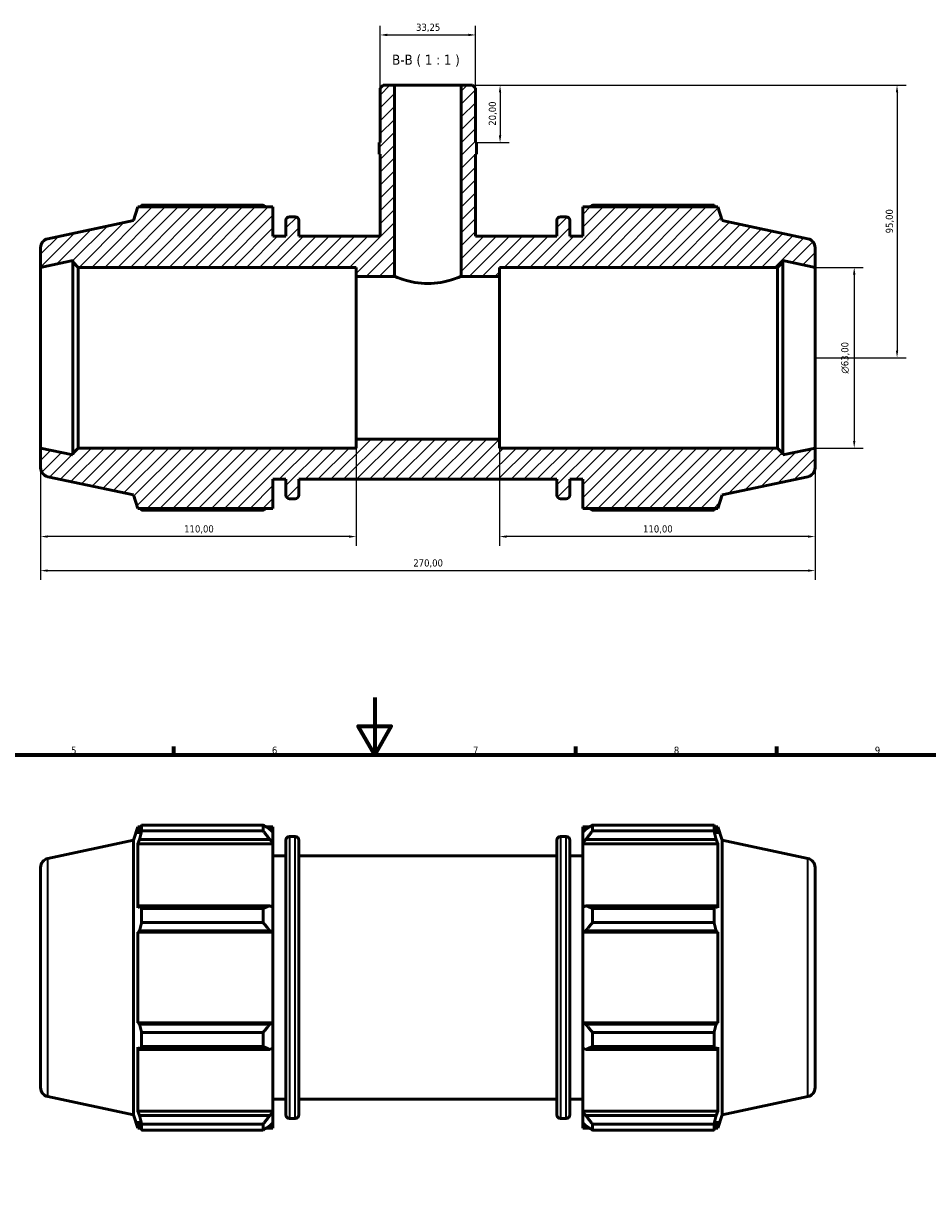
# Model space of a CAD drawing. Header units: millimetres. Extents: x 0 to 931, y 0 to 829.
# Tile 4 of 6: x 298 to 613, y 419 to 829. Entities that reach past the tile are written whole.
import ezdxf

# ---------------------------------------------------------------- set-up
doc = ezdxf.new("R2010")
doc.units = ezdxf.units.MM
for name, color, linetype, lineweight in [('Border (ISO)', 7, 'Continuous', 70), ('Dimension (ISO)', 7, 'Continuous', 25), ('Hatch (ISO)', 7, 'Continuous', 18), ('Symbol (ISO)', 7, 'Continuous', 25), ('Visible (ISO)', 7, 'Continuous', 50), ('Visible Narrow (ISO)', 7, 'Continuous', 35)]:
    doc.layers.add(name, color=color, linetype=linetype, lineweight=lineweight)
doc.styles.add('Label Text (ISO)', font='tahoma.ttf')
doc.styles.add('Note Text (ISO)', font='tahoma.ttf')
doc.dimstyles.new('Default (ISO)', dxfattribs={"dimtxt": 2.5, "dimasz": 2.5, "dimexe": 3.175, "dimexo": 0, "dimgap": 0.762, "dimtad": 1, "dimrnd": 1e-08, "dimzin": 0, "dimtxsty": 'Note Text (ISO)', "dimcen": 0.09, "dimdle": 10, "dimclrd": 256, "dimclre": 256, "dimclrt": 232, "dimazin": 0, "dimtfac": 1.40208, "dimtmove": 0, "dimatfit": 3, "dimfxl": 1, "dimtolj": 1, "dimtzin": 0, "dimlwd": -1, "dimlwe": -1, "dimarcsym": 0})

# ---------------------------------------------------------------- blocks, each defined once
blk = doc.blocks.new('Borders Default Border')
at = {"layer": 'Border (ISO)'}
for p, q in [((350.42, 574), (350.42, 576.9)), ((490.58, 574), (490.58, 576.9)), ((560.67, 574), (560.67, 576.9))]:
    blk.add_line(p, q, dxfattribs=at)
at = {"layer": 'Border (ISO)', "flags": 128}
for points in [[(420.5, 594), (420.5, 574), (414.73, 584), (426.27, 584), (420.5, 574)], [(20, 20), (20, 574), (821, 574), (821, 20), (20, 20)]]:
    blk.add_lwpolyline(points, dxfattribs=at)
at = {"layer": 'Border (ISO)', "color": 232, "true_color": 0xca0064, "char_height": 2.5, "attachment_point": 7, "style": 'Note Text (ISO)'}
for s, insert in [('5', (314.64, 574.35)), ('6', (384.66, 574.35)), ('7', (454.77, 574.4)), ('8', (524.81, 574.34)), ('9', (594.88, 574.35))]:
    blk.add_mtext(s, dxfattribs=dict(at, insert=insert))
blk = doc.blocks.new('*D7')
at = {"layer": 'Defpoints', "color": 0, "transparency": 16777216}
for p in [(574.03, 743.99), (574.03, 680.99), (587.69, 680.99)]:
    blk.add_point(p, dxfattribs=at)
at = {"layer": 'Dimension (ISO)', "transparency": 16777216}
for p, q in [((574.03, 743.99), (590.87, 743.99)), ((587.69, 741.49), (587.69, 683.49)), ((574.03, 680.99), (590.87, 680.99))]:
    blk.add_line(p, q, dxfattribs=at)
for points in [[(587.28, 741.49), (588.11, 741.49), (587.69, 743.99)], [(587.28, 683.49), (588.11, 683.49), (587.69, 680.99)]]:
    blk.add_solid(points, dxfattribs=at)
at = {"layer": 'Dimension (ISO)', "color": 232, "true_color": 0xca0064, "transparency": 16777216, "insert": (583.17, 706.93), "char_height": 2.5, "attachment_point": 1, "rotation": 90, "style": 'Note Text (ISO)'}
blk.add_mtext('\\A1;\\fAIGDT|b0|i0;\\H2.5000;\\ln\\fTahoma|b0|i0;\\H2.5000;63,00', dxfattribs=at)
blk = doc.blocks.new('*D8')
at = {"layer": 'Defpoints', "color": 0, "transparency": 16777216}
for p in [(464.03, 684.14), (574.03, 680.99), (464.03, 650.14)]:
    blk.add_point(p, dxfattribs=at)
at = {"layer": 'Dimension (ISO)', "transparency": 16777216}
for p, q in [((464.03, 684.14), (464.03, 646.96)), ((574.03, 680.99), (574.03, 646.96)), ((571.53, 650.14), (466.53, 650.14))]:
    blk.add_line(p, q, dxfattribs=at)
for points in [[(466.53, 650.55), (466.53, 649.72), (464.03, 650.14)], [(571.53, 650.55), (571.53, 649.72), (574.03, 650.14)]]:
    blk.add_solid(points, dxfattribs=at)
at = {"layer": 'Dimension (ISO)', "color": 232, "true_color": 0xca0064, "transparency": 16777216, "insert": (514.08, 654.07), "char_height": 2.5, "attachment_point": 1, "style": 'Note Text (ISO)'}
blk.add_mtext('\\A1;110,00', dxfattribs=at)
blk = doc.blocks.new('*D9')
at = {"layer": 'Defpoints', "color": 0, "transparency": 16777216}
for p in [(414.03, 684.14), (304.03, 680.99), (304.03, 650.14)]:
    blk.add_point(p, dxfattribs=at)
at = {"layer": 'Dimension (ISO)', "transparency": 16777216}
for p, q in [((414.03, 684.14), (414.03, 646.96)), ((304.03, 680.99), (304.03, 646.96)), ((411.53, 650.14), (306.53, 650.14))]:
    blk.add_line(p, q, dxfattribs=at)
for points in [[(306.53, 650.55), (306.53, 649.72), (304.03, 650.14)], [(411.53, 650.55), (411.53, 649.72), (414.03, 650.14)]]:
    blk.add_solid(points, dxfattribs=at)
at = {"layer": 'Dimension (ISO)', "color": 232, "true_color": 0xca0064, "transparency": 16777216, "insert": (354.08, 654.07), "char_height": 2.5, "attachment_point": 1, "style": 'Note Text (ISO)'}
blk.add_mtext('\\A1;110,00', dxfattribs=at)
blk = doc.blocks.new('*D10')
at = {"layer": 'Defpoints', "color": 0, "transparency": 16777216}
for p in [(304.03, 680.99), (574.03, 680.99), (574.03, 638.26)]:
    blk.add_point(p, dxfattribs=at)
at = {"layer": 'Dimension (ISO)', "transparency": 16777216}
for p, q in [((304.03, 680.99), (304.03, 635.09)), ((574.03, 680.99), (574.03, 635.09)), ((306.53, 638.26), (571.53, 638.26))]:
    blk.add_line(p, q, dxfattribs=at)
for points in [[(306.53, 638.68), (306.53, 637.85), (304.03, 638.26)], [(571.53, 638.68), (571.53, 637.85), (574.03, 638.26)]]:
    blk.add_solid(points, dxfattribs=at)
at = {"layer": 'Dimension (ISO)', "color": 232, "true_color": 0xca0064, "transparency": 16777216, "insert": (433.98, 642.2), "char_height": 2.5, "attachment_point": 1, "style": 'Note Text (ISO)'}
blk.add_mtext('\\A1;270,00', dxfattribs=at)
blk = doc.blocks.new('*D11')
at = {"layer": 'Defpoints', "color": 0, "transparency": 16777216}
for p in [(450.67, 807.49), (455.99, 787.49), (464.21, 787.49)]:
    blk.add_point(p, dxfattribs=at)
at = {"layer": 'Dimension (ISO)', "transparency": 16777216}
for p, q in [((450.67, 807.49), (467.39, 807.49)), ((464.21, 804.99), (464.21, 789.99)), ((455.99, 787.49), (467.39, 787.49))]:
    blk.add_line(p, q, dxfattribs=at)
for points in [[(463.8, 804.99), (464.63, 804.99), (464.21, 807.49)], [(463.8, 789.99), (464.63, 789.99), (464.21, 787.49)]]:
    blk.add_solid(points, dxfattribs=at)
at = {"layer": 'Dimension (ISO)', "color": 232, "true_color": 0xca0064, "transparency": 16777216, "insert": (460.28, 793.37), "char_height": 2.5, "attachment_point": 1, "rotation": 90, "style": 'Note Text (ISO)'}
blk.add_mtext('\\A1;20,00', dxfattribs=at)
blk = doc.blocks.new('*D12')
at = {"layer": 'Defpoints', "color": 0, "transparency": 16777216}
for p in [(450.67, 807.49), (574.03, 712.49), (602.63, 712.49)]:
    blk.add_point(p, dxfattribs=at)
at = {"layer": 'Dimension (ISO)', "transparency": 16777216}
for p, q in [((450.67, 807.49), (605.81, 807.49)), ((602.63, 804.99), (602.63, 714.99)), ((574.03, 712.49), (605.81, 712.49))]:
    blk.add_line(p, q, dxfattribs=at)
for points in [[(602.21, 804.99), (603.05, 804.99), (602.63, 807.49)], [(602.21, 714.99), (603.05, 714.99), (602.63, 712.49)]]:
    blk.add_solid(points, dxfattribs=at)
at = {"layer": 'Dimension (ISO)', "color": 232, "true_color": 0xca0064, "transparency": 16777216, "insert": (598.7, 755.84), "char_height": 2.5, "attachment_point": 1, "rotation": 90, "style": 'Note Text (ISO)'}
blk.add_mtext('\\A1;95,00', dxfattribs=at)
blk = doc.blocks.new('*D13')
at = {"layer": 'Defpoints', "color": 0, "transparency": 16777216}
for p in [(455.66, 825.01), (422.41, 806.49), (455.66, 806.49)]:
    blk.add_point(p, dxfattribs=at)
at = {"layer": 'Dimension (ISO)', "transparency": 16777216}
for p, q in [((422.41, 806.49), (422.41, 828.18)), ((424.91, 825.01), (453.16, 825.01)), ((455.66, 806.49), (455.66, 828.18))]:
    blk.add_line(p, q, dxfattribs=at)
for points in [[(424.91, 825.43), (424.91, 824.59), (422.41, 825.01)], [(453.16, 825.43), (453.16, 824.59), (455.66, 825.01)]]:
    blk.add_solid(points, dxfattribs=at)
at = {"layer": 'Dimension (ISO)', "color": 232, "true_color": 0xca0064, "transparency": 16777216, "insert": (434.93, 828.94), "char_height": 2.5, "attachment_point": 1, "style": 'Note Text (ISO)'}
blk.add_mtext('\\A1;33,25', dxfattribs=at)

msp = doc.modelspace()

# ---------------------------------------------------------------- hatches: boundary and pattern name
at = {"layer": 'Hatch (ISO)'}
h = msp.add_hatch(dxfattribs=at)
h.set_pattern_fill('ANSI31', color=256, scale=25.4, style=0)
h.set_pattern_definition([(45, (0, 0), (-2.245064, 2.245064), [])])
edge = h.paths.add_edge_path()
edge.add_ellipse((307.181, 750.887), major_axis=(-0.655, 3.081), ratio=1, start_angle=0, end_angle=78)
edge.add_line((304.031, 750.887), (304.031, 743.988))
edge.add_line((304.031, 743.988), (315.281, 746.379))
edge.add_line((315.281, 746.379), (315.281, 745.878))
edge.add_line((315.281, 745.878), (317.171, 743.988))
edge.add_line((317.171, 743.988), (414.031, 743.988))
edge.add_line((414.031, 743.988), (414.031, 740.838))
edge.add_line((414.031, 740.838), (427.394, 740.838))
edge.add_line((427.394, 740.838), (427.394, 807.488))
edge.add_line((427.394, 807.488), (423.404, 807.488))
edge.add_line((423.404, 807.488), (422.407, 806.49))
edge.add_line((422.407, 806.49), (422.407, 787.488))
edge.add_line((422.407, 787.488), (422.074, 787.488))
edge.add_line((422.074, 787.488), (422.074, 783.488))
edge.add_line((422.074, 783.488), (422.407, 783.488))
edge.add_line((422.407, 783.488), (422.407, 754.863))
edge.add_line((422.407, 754.863), (394.031, 754.863))
edge.add_line((394.031, 754.863), (394.031, 760.383))
edge.add_ellipse((392.771, 760.383), major_axis=(1.26, 0), ratio=1, start_angle=0, end_angle=90)
edge.add_line((392.771, 761.643), (390.791, 761.643))
edge.add_ellipse((390.791, 760.383), major_axis=(0, 1.26), ratio=1, start_angle=0, end_angle=90)
edge.add_line((389.531, 760.383), (389.531, 754.863))
edge.add_line((389.531, 754.863), (385.031, 754.863))
edge.add_line((385.031, 754.863), (385.031, 765.033))
edge.add_line((385.031, 765.033), (337.961, 765.033))
edge.add_line((337.961, 765.033), (336.431, 760.325))
edge.add_line((336.431, 760.325), (306.526, 753.968))
edge = h.paths.add_edge_path()
edge.add_ellipse((570.881, 674.089), major_axis=(0.655, -3.081), ratio=1, start_angle=0, end_angle=78)
edge.add_line((574.031, 674.089), (574.031, 680.988))
edge.add_line((574.031, 680.988), (562.781, 678.596))
edge.add_line((562.781, 678.596), (562.781, 679.098))
edge.add_line((562.781, 679.098), (560.891, 680.988))
edge.add_line((560.891, 680.988), (464.031, 680.988))
edge.add_line((464.031, 680.988), (464.031, 684.138))
edge.add_line((464.031, 684.138), (414.031, 684.138))
edge.add_line((414.031, 684.138), (414.031, 680.988))
edge.add_line((414.031, 680.988), (317.171, 680.988))
edge.add_line((317.171, 680.988), (315.281, 679.098))
edge.add_line((315.281, 679.098), (315.281, 678.596))
edge.add_line((315.281, 678.596), (304.031, 680.988))
edge.add_line((304.031, 680.988), (304.031, 674.089))
edge.add_ellipse((307.181, 674.089), major_axis=(-3.15, 0), ratio=1, start_angle=0, end_angle=78)
edge.add_line((306.526, 671.007), (336.431, 664.651))
edge.add_line((336.431, 664.651), (337.961, 659.943))
edge.add_line((337.961, 659.943), (385.031, 659.943))
edge.add_line((385.031, 659.943), (385.031, 670.113))
edge.add_line((385.031, 670.113), (389.531, 670.113))
edge.add_line((389.531, 670.113), (389.531, 664.593))
edge.add_ellipse((390.791, 664.593), major_axis=(-1.26, 0), ratio=1, start_angle=0, end_angle=90)
edge.add_line((390.791, 663.333), (392.771, 663.333))
edge.add_ellipse((392.771, 664.593), major_axis=(0, -1.26), ratio=1, start_angle=0, end_angle=90)
edge.add_line((394.031, 664.593), (394.031, 670.113))
edge.add_line((394.031, 670.113), (484.031, 670.113))
edge.add_line((484.031, 670.113), (484.031, 664.593))
edge.add_ellipse((485.291, 664.593), major_axis=(-1.26, 0), ratio=1, start_angle=0, end_angle=90)
edge.add_line((485.291, 663.333), (487.271, 663.333))
edge.add_ellipse((487.271, 664.593), major_axis=(0, -1.26), ratio=1, start_angle=0, end_angle=90)
edge.add_line((488.531, 664.593), (488.531, 670.113))
edge.add_line((488.531, 670.113), (493.031, 670.113))
edge.add_line((493.031, 670.113), (493.031, 659.943))
edge.add_line((493.031, 659.943), (540.101, 659.943))
edge.add_line((540.101, 659.943), (541.631, 664.651))
edge.add_line((541.631, 664.651), (571.536, 671.007))
edge = h.paths.add_edge_path()
edge.add_ellipse((570.881, 750.887), major_axis=(3.15, 0), ratio=1, start_angle=0, end_angle=78)
edge.add_line((571.536, 753.968), (541.631, 760.325))
edge.add_line((541.631, 760.325), (540.101, 765.033))
edge.add_line((540.101, 765.033), (493.031, 765.033))
edge.add_line((493.031, 765.033), (493.031, 754.863))
edge.add_line((493.031, 754.863), (488.531, 754.863))
edge.add_line((488.531, 754.863), (488.531, 760.383))
edge.add_ellipse((487.271, 760.383), major_axis=(1.26, 0), ratio=1, start_angle=0, end_angle=90)
edge.add_line((487.271, 761.643), (485.291, 761.643))
edge.add_ellipse((485.291, 760.383), major_axis=(0, 1.26), ratio=1, start_angle=0, end_angle=90)
edge.add_line((484.031, 760.383), (484.031, 754.863))
edge.add_line((484.031, 754.863), (455.656, 754.863))
edge.add_line((455.656, 754.863), (455.656, 783.488))
edge.add_line((455.656, 783.488), (455.988, 783.488))
edge.add_line((455.988, 783.488), (455.988, 787.488))
edge.add_line((455.988, 787.488), (455.656, 787.488))
edge.add_line((455.656, 787.488), (455.656, 806.49))
edge.add_line((455.656, 806.49), (454.658, 807.488))
edge.add_line((454.658, 807.488), (450.668, 807.488))
edge.add_line((450.668, 807.488), (450.668, 740.838))
edge.add_line((450.668, 740.838), (464.031, 740.838))
edge.add_line((464.031, 740.838), (464.031, 743.988))
edge.add_line((464.031, 743.988), (560.891, 743.988))
edge.add_line((560.891, 743.988), (562.781, 745.878))
edge.add_line((562.781, 745.878), (562.781, 746.379))
edge.add_line((562.781, 746.379), (574.031, 743.988))
edge.add_line((574.031, 743.988), (574.031, 750.887))

# ---------------------------------------------------------------- linework, layer by layer
at = {"layer": 'Visible (ISO)'}
for p, q in [((423.404, 807.488), (422.407, 806.49)), ((422.407, 806.49), (422.407, 787.488)), ((427.394, 807.488), (423.404, 807.488)), ((427.394, 740.838), (427.394, 807.488)), ((450.668, 807.488), (427.394, 807.488)), ((454.658, 807.488), (450.668, 807.488)), ((450.668, 807.488), (450.668, 740.838)), ((455.656, 806.49), (454.658, 807.488)), ((455.656, 787.488), (455.656, 806.49)), ((422.407, 787.488), (422.074, 787.488)), ((422.074, 787.488), (422.074, 783.488)), ((455.988, 787.488), (455.656, 787.488)), ((455.988, 783.488), (455.988, 787.488)), ((422.074, 783.488), (422.407, 783.488)), ((422.407, 783.488), (422.407, 754.863)), ((455.656, 754.863), (455.656, 783.488)), ((455.656, 783.488), (455.988, 783.488)), ((337.961, 765.033), (336.431, 760.325)), ((385.031, 765.033), (337.961, 765.033)), ((381.641, 765.65), (339.246, 765.65)), ((385.031, 754.863), (385.031, 765.033)), ((540.101, 765.033), (493.031, 765.033)), ((493.031, 765.033), (493.031, 754.863)), ((538.816, 765.65), (496.421, 765.65)), ((541.631, 760.325), (540.101, 765.033)), ((336.431, 760.325), (306.526, 753.968)), ((389.531, 760.383), (389.531, 754.863)), ((392.771, 761.643), (390.791, 761.643)), ((394.031, 754.863), (394.031, 760.383)), ((484.031, 760.383), (484.031, 754.863)), ((487.271, 761.643), (485.291, 761.643)), ((488.531, 754.863), (488.531, 760.383)), ((571.536, 753.968), (541.631, 760.325)), ((304.031, 750.887), (304.031, 743.988)), ((389.531, 754.863), (385.031, 754.863)), ((422.407, 754.863), (394.031, 754.863)), ((484.031, 754.863), (455.656, 754.863)), ((493.031, 754.863), (488.531, 754.863)), ((574.031, 743.988), (574.031, 750.887)), ((304.031, 743.988), (315.281, 746.379)), ((304.031, 680.988), (304.031, 743.988)), ((315.281, 746.379), (315.281, 745.878)), ((315.281, 745.878), (317.171, 743.988)), ((315.281, 745.878), (315.281, 679.098)), ((317.171, 743.988), (414.031, 743.988)), ((317.171, 680.988), (317.171, 743.988)), ((414.031, 743.988), (414.031, 740.838)), ((464.031, 740.838), (464.031, 743.988)), ((464.031, 743.988), (560.891, 743.988)), ((560.891, 743.988), (562.781, 745.878)), ((560.891, 743.988), (560.891, 680.988)), ((562.781, 745.878), (562.781, 746.379)), ((562.781, 746.379), (574.031, 743.988)), ((562.781, 679.098), (562.781, 745.878)), ((574.031, 680.988), (574.031, 743.988)), ((414.031, 740.838), (427.394, 740.838)), ((414.031, 684.138), (414.031, 740.838)), ((450.668, 740.838), (464.031, 740.838)), ((464.031, 684.138), (464.031, 740.838)), ((464.031, 684.138), (414.031, 684.138)), ((414.031, 684.138), (414.031, 680.988)), ((464.031, 680.988), (464.031, 684.138)), ((315.281, 678.596), (304.031, 680.988)), ((304.031, 680.988), (304.031, 674.089)), ((317.171, 680.988), (315.281, 679.098)), ((315.281, 679.098), (315.281, 678.596)), ((414.031, 680.988), (317.171, 680.988)), ((560.891, 680.988), (464.031, 680.988)), ((562.781, 679.098), (560.891, 680.988)), ((574.031, 680.988), (562.781, 678.596)), ((562.781, 678.596), (562.781, 679.098)), ((574.031, 674.089), (574.031, 680.988)), ((306.526, 671.007), (336.431, 664.651)), ((385.031, 659.943), (385.031, 670.113)), ((385.031, 670.113), (389.531, 670.113)), ((389.531, 670.113), (389.531, 664.593)), ((394.031, 664.593), (394.031, 670.113)), ((394.031, 670.113), (484.031, 670.113)), ((484.031, 670.113), (484.031, 664.593)), ((488.531, 664.593), (488.531, 670.113)), ((488.531, 670.113), (493.031, 670.113)), ((493.031, 670.113), (493.031, 659.943)), ((541.631, 664.651), (571.536, 671.007)), ((336.431, 664.651), (337.961, 659.943)), ((390.791, 663.333), (392.771, 663.333)), ((485.291, 663.333), (487.271, 663.333)), ((540.101, 659.943), (541.631, 664.651)), ((337.961, 659.943), (385.031, 659.943)), ((339.246, 659.325), (381.641, 659.325)), ((493.031, 659.943), (540.101, 659.943)), ((496.421, 659.325), (538.816, 659.325)), ((336.431, 544.257), (337.961, 548.965)), ((337.961, 548.965), (337.961, 546.533)), ((337.961, 548.965), (338.926, 548.965)), ((338.512, 548.15), (337.961, 546.533)), ((339.246, 547.539), (339.246, 549.582)), ((339.246, 549.582), (381.641, 549.582)), ((381.641, 547.539), (339.246, 547.539)), ((381.641, 547.539), (381.641, 549.582)), ((382.626, 548.965), (385.031, 548.965)), ((385.031, 547.072), (383.901, 548.15)), ((385.031, 547.072), (385.031, 548.965)), ((385.031, 547.072), (385.031, 543.529)), ((493.031, 548.965), (493.031, 547.072)), ((493.031, 548.965), (495.437, 548.965)), ((494.161, 548.15), (493.031, 547.072)), ((493.031, 543.529), (493.031, 547.072)), ((496.421, 549.582), (496.421, 547.539)), ((496.421, 549.582), (538.816, 549.582)), ((538.816, 547.539), (496.421, 547.539)), ((538.816, 547.539), (538.816, 549.582)), ((539.136, 548.965), (540.101, 548.965)), ((540.101, 546.533), (539.551, 548.15)), ((540.101, 546.533), (540.101, 548.965)), ((541.631, 544.257), (540.101, 548.965)), ((306.526, 537.9), (336.431, 544.257)), ((336.431, 448.583), (336.431, 544.257)), ((337.961, 543.028), (338.512, 544.531)), ((385.031, 543.028), (337.961, 543.028)), ((337.961, 543.028), (337.961, 520.683)), ((338.512, 544.531), (383.901, 544.531)), ((383.901, 544.531), (385.031, 543.529)), ((385.031, 543.529), (385.031, 543.028)), ((385.031, 520.943), (385.031, 543.028)), ((389.531, 448.525), (389.531, 544.315)), ((390.791, 545.575), (392.771, 545.575)), ((394.031, 544.315), (394.031, 448.525)), ((484.031, 448.525), (484.031, 544.315)), ((485.291, 545.575), (487.271, 545.575)), ((488.531, 544.315), (488.531, 448.525)), ((493.031, 543.529), (494.161, 544.531)), ((493.031, 543.028), (493.031, 543.529)), ((493.031, 543.028), (493.031, 520.943)), ((493.031, 543.028), (540.101, 543.028)), ((494.161, 544.531), (539.551, 544.531)), ((539.551, 544.531), (540.101, 543.028)), ((540.101, 520.683), (540.101, 543.028)), ((541.631, 448.583), (541.631, 544.257)), ((571.536, 537.9), (541.631, 544.257)), ((385.031, 538.795), (389.531, 538.795)), ((394.031, 538.795), (484.031, 538.795)), ((488.531, 538.795), (493.031, 538.795)), ((304.031, 534.819), (304.031, 458.021)), ((574.031, 534.819), (574.031, 458.021)), ((338.512, 521.465), (337.961, 520.683)), ((383.901, 521.465), (338.512, 521.465)), ((385.031, 520.943), (383.901, 521.465)), ((494.161, 521.465), (493.031, 520.943)), ((539.551, 521.465), (494.161, 521.465)), ((540.101, 520.683), (539.551, 521.465)), ((339.246, 515.551), (339.246, 520.484)), ((339.246, 520.484), (381.641, 520.484)), ((381.641, 515.551), (381.641, 520.484)), ((385.031, 520.943), (385.031, 512.391)), ((493.031, 512.391), (493.031, 520.943)), ((496.421, 520.484), (496.421, 515.551)), ((496.421, 520.484), (538.816, 520.484)), ((538.816, 515.551), (538.816, 520.484)), ((381.641, 515.551), (339.246, 515.551)), ((538.816, 515.551), (496.421, 515.551)), ((337.961, 512.221), (338.512, 512.73)), ((385.031, 512.221), (337.961, 512.221)), ((337.961, 512.221), (337.961, 480.619)), ((338.512, 512.73), (383.901, 512.73)), ((383.901, 512.73), (385.031, 512.391)), ((385.031, 512.391), (385.031, 512.221)), ((385.031, 480.619), (385.031, 512.221)), ((493.031, 512.391), (494.161, 512.73)), ((493.031, 512.221), (493.031, 512.391)), ((493.031, 512.221), (493.031, 480.619)), ((493.031, 512.221), (540.101, 512.221)), ((494.161, 512.73), (539.551, 512.73)), ((539.551, 512.73), (540.101, 512.221)), ((540.101, 480.619), (540.101, 512.221)), ((338.512, 480.11), (337.961, 480.619)), ((385.031, 480.619), (337.961, 480.619)), ((383.901, 480.11), (338.512, 480.11)), ((385.031, 480.45), (383.901, 480.11)), ((385.031, 480.619), (385.031, 480.45)), ((385.031, 480.45), (385.031, 471.897)), ((493.031, 480.45), (493.031, 480.619)), ((493.031, 480.619), (540.101, 480.619)), ((493.031, 471.897), (493.031, 480.45)), ((494.161, 480.11), (493.031, 480.45)), ((539.551, 480.11), (494.161, 480.11)), ((540.101, 480.619), (539.551, 480.11)), ((339.246, 472.356), (339.246, 477.289)), ((339.246, 477.289), (381.641, 477.289)), ((381.641, 472.356), (381.641, 477.289)), ((496.421, 477.289), (496.421, 472.356)), ((496.421, 477.289), (538.816, 477.289)), ((538.816, 472.356), (538.816, 477.289)), ((337.961, 472.157), (338.512, 471.375)), ((337.961, 472.157), (337.961, 449.812)), ((381.641, 472.356), (339.246, 472.356)), ((383.901, 471.375), (385.031, 471.897)), ((385.031, 449.812), (385.031, 471.897)), ((493.031, 471.897), (494.161, 471.375)), ((493.031, 471.897), (493.031, 449.812)), ((538.816, 472.356), (496.421, 472.356)), ((539.551, 471.375), (540.101, 472.157)), ((540.101, 449.812), (540.101, 472.157)), ((338.512, 471.375), (383.901, 471.375)), ((494.161, 471.375), (539.551, 471.375)), ((306.526, 454.94), (336.431, 448.583)), ((385.031, 454.045), (389.531, 454.045)), ((394.031, 454.045), (484.031, 454.045)), ((488.531, 454.045), (493.031, 454.045)), ((571.536, 454.94), (541.631, 448.583)), ((336.431, 448.583), (337.961, 443.875)), ((338.512, 448.309), (337.961, 449.812)), ((385.031, 449.812), (337.961, 449.812)), ((383.901, 448.309), (338.512, 448.309)), ((385.031, 449.311), (383.901, 448.309)), ((385.031, 449.812), (385.031, 449.311)), ((385.031, 449.311), (385.031, 445.768)), ((390.791, 447.265), (392.771, 447.265)), ((485.291, 447.265), (487.271, 447.265)), ((493.031, 449.311), (493.031, 449.812)), ((493.031, 449.812), (540.101, 449.812)), ((493.031, 445.768), (493.031, 449.311)), ((494.161, 448.309), (493.031, 449.311)), ((539.551, 448.309), (494.161, 448.309)), ((540.101, 449.812), (539.551, 448.309)), ((541.631, 448.583), (540.101, 443.875)), ((337.961, 446.307), (338.512, 444.69)), ((337.961, 446.307), (337.961, 443.875)), ((337.961, 443.875), (338.926, 443.875)), ((339.246, 443.258), (339.246, 445.301)), ((339.246, 445.301), (381.641, 445.301)), ((381.641, 443.258), (339.246, 443.258)), ((381.641, 443.258), (381.641, 445.301)), ((382.626, 443.875), (385.031, 443.875)), ((383.901, 444.69), (385.031, 445.768)), ((385.031, 443.875), (385.031, 445.768)), ((493.031, 445.768), (494.161, 444.69)), ((493.031, 445.768), (493.031, 443.875)), ((493.031, 443.875), (495.437, 443.875)), ((496.421, 445.301), (496.421, 443.258)), ((496.421, 445.301), (538.816, 445.301)), ((538.816, 443.258), (496.421, 443.258)), ((538.816, 443.258), (538.816, 445.301)), ((539.136, 443.875), (540.101, 443.875)), ((539.551, 444.69), (540.101, 446.307)), ((540.101, 443.875), (540.101, 446.307))]:
    msp.add_line(p, q, dxfattribs=at)
for centre, radius, start, end in [((390.791, 760.383), 1.26, 90, 180), ((392.771, 760.383), 1.26, 0, 90), ((485.291, 760.383), 1.26, 90, 180), ((487.271, 760.383), 1.26, 0, 90), ((307.181, 750.887), 3.15, 102, 180), ((570.881, 750.887), 3.15, 0, 78), ((307.181, 674.089), 3.15, 180, 258), ((570.881, 674.089), 3.15, 282, 0), ((390.791, 664.593), 1.26, 180, 270), ((392.771, 664.593), 1.26, 270, 0), ((485.291, 664.593), 1.26, 180, 270), ((487.271, 664.593), 1.26, 270, 0), ((390.791, 544.315), 1.26, 90, 180), ((392.771, 544.315), 1.26, 0, 90), ((485.291, 544.315), 1.26, 90, 180), ((487.271, 544.315), 1.26, 0, 90), ((307.181, 534.819), 3.15, 102, 180), ((570.881, 534.819), 3.15, 0, 78), ((307.181, 458.021), 3.15, 180, 258), ((570.881, 458.021), 3.15, 282, 0), ((390.791, 448.525), 1.26, 180, 270), ((392.771, 448.525), 1.26, 270, 0), ((485.291, 448.525), 1.26, 180, 270), ((487.271, 448.525), 1.26, 270, 0)]:
    msp.add_arc(centre, radius, start, end, dxfattribs=at)
for points, weights in [([(339.246, 765.65), (339.083, 765.339), (338.926, 765.033)], [1, 1.00076546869, 1.00138314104]), ([(381.641, 765.65), (382.142, 765.339), (382.626, 765.033)], [1.01470783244, 1.01291535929, 1.01097624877]), ([(495.437, 765.033), (495.921, 765.339), (496.421, 765.65)], [1.01097624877, 1.01291535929, 1.01470783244]), ([(539.136, 765.033), (538.979, 765.339), (538.816, 765.65)], [1.00138314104, 1.00076546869, 1]), ([(338.926, 659.943), (339.083, 659.637), (339.246, 659.325)], [1.00138314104, 1.00076546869, 1]), ([(382.626, 659.943), (382.142, 659.637), (381.641, 659.325)], [1.01097624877, 1.01291535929, 1.01470783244]), ([(496.421, 659.325), (495.921, 659.637), (495.437, 659.943)], [1.01470783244, 1.01291535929, 1.01097624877]), ([(538.816, 659.325), (538.979, 659.637), (539.136, 659.943)], [1, 1.00076546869, 1.00138314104]), ([(338.512, 548.15), (338.864, 548.851), (339.246, 549.582)], [1.00278128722, 1.0017986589, 1]), ([(339.246, 547.539), (338.864, 546.005), (338.512, 544.531)], [1, 1.0017986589, 1.00278128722]), ([(383.901, 548.15), (382.816, 548.851), (381.641, 549.582)], [1.00550864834, 1.01051030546, 1.01470783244]), ([(381.641, 547.539), (382.816, 546.005), (383.901, 544.531)], [1.01470783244, 1.01051030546, 1.00550864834]), ([(496.421, 549.582), (495.246, 548.851), (494.161, 548.15)], [1.01470783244, 1.01051030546, 1.00550864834]), ([(494.161, 544.531), (495.246, 546.005), (496.421, 547.539)], [1.00550864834, 1.01051030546, 1.01470783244]), ([(538.816, 549.582), (539.198, 548.851), (539.551, 548.15)], [1, 1.0017986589, 1.00278128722]), ([(539.551, 544.531), (539.198, 546.005), (538.816, 547.539)], [1.00278128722, 1.0017986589, 1]), ([(338.512, 521.465), (338.864, 520.985), (339.246, 520.484)], [1.00278128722, 1.0017986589, 1]), ([(383.901, 521.465), (382.816, 520.985), (381.641, 520.484)], [1.00550864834, 1.01051030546, 1.01470783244]), ([(496.421, 520.484), (495.246, 520.985), (494.161, 521.465)], [1.01470783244, 1.01051030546, 1.00550864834]), ([(538.816, 520.484), (539.198, 520.985), (539.551, 521.465)], [1, 1.0017986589, 1.00278128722]), ([(339.246, 515.551), (338.864, 514.112), (338.512, 512.73)], [1, 1.0017986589, 1.00278128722]), ([(381.641, 515.551), (382.816, 514.112), (383.901, 512.73)], [1.01470783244, 1.01051030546, 1.00550864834]), ([(494.161, 512.73), (495.246, 514.112), (496.421, 515.551)], [1.00550864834, 1.01051030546, 1.01470783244]), ([(539.551, 512.73), (539.198, 514.112), (538.816, 515.551)], [1.00278128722, 1.0017986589, 1]), ([(338.512, 480.11), (338.864, 478.728), (339.246, 477.289)], [1.00278128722, 1.0017986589, 1]), ([(383.901, 480.11), (382.816, 478.728), (381.641, 477.289)], [1.00550864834, 1.01051030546, 1.01470783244]), ([(496.421, 477.289), (495.246, 478.728), (494.161, 480.11)], [1.01470783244, 1.01051030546, 1.00550864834]), ([(538.816, 477.289), (539.198, 478.728), (539.551, 480.11)], [1, 1.0017986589, 1.00278128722]), ([(339.246, 472.356), (338.864, 471.856), (338.512, 471.375)], [1, 1.0017986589, 1.00278128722]), ([(381.641, 472.356), (382.816, 471.856), (383.901, 471.375)], [1.01470783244, 1.01051030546, 1.00550864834]), ([(494.161, 471.375), (495.246, 471.856), (496.421, 472.356)], [1.00550864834, 1.01051030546, 1.01470783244]), ([(539.551, 471.375), (539.198, 471.856), (538.816, 472.356)], [1.00278128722, 1.0017986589, 1]), ([(338.512, 448.309), (338.864, 446.835), (339.246, 445.301)], [1.00278128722, 1.0017986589, 1]), ([(383.901, 448.309), (382.816, 446.835), (381.641, 445.301)], [1.00550864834, 1.01051030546, 1.01470783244]), ([(496.421, 445.301), (495.246, 446.835), (494.161, 448.309)], [1.01470783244, 1.01051030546, 1.00550864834]), ([(538.816, 445.301), (539.198, 446.835), (539.551, 448.309)], [1, 1.0017986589, 1.00278128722]), ([(339.246, 443.258), (338.864, 443.989), (338.512, 444.69)], [1, 1.0017986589, 1.00278128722]), ([(381.641, 443.258), (382.816, 443.989), (383.901, 444.69)], [1.01470783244, 1.01051030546, 1.00550864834]), ([(494.161, 444.69), (495.246, 443.989), (496.421, 443.258)], [1.00550864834, 1.01051030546, 1.01470783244]), ([(539.551, 444.69), (539.198, 443.989), (538.816, 443.258)], [1.00278128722, 1.0017986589, 1])]:
    msp.add_rational_spline(points, weights, degree=2, dxfattribs=at)
msp.add_open_spline([(450.668, 740.838), (450.668, 740.838), (450.369, 740.711), (449.176, 740.253), (448.283, 739.928), (446.236, 739.307), (444.939, 738.968), (442.078, 738.48), (440.512, 738.339), (439.031, 738.339), (437.55, 738.339), (435.984, 738.48), (433.123, 738.968), (431.827, 739.307), (429.78, 739.928), (428.887, 740.253), (427.693, 740.711), (427.394, 740.838), (427.394, 740.838)], degree=3, knots=[-1.7764645, -1.7764645, -1.7764645, -1.7764645, -1.3325999, -1.3325999, -0.8887353, -0.8887353, -0.4443676, -0.4443676, 0, 0, 0, 0.4443676, 0.4443676, 0.8887353, 0.8887353, 1.3325999, 1.3325999, 1.7764645, 1.7764645, 1.7764645, 1.7764645], dxfattribs=at)
at = {"layer": 'Visible Narrow (ISO)'}
for p, q in [((390.791, 544.97), (390.791, 447.87)), ((392.771, 447.87), (392.771, 544.97)), ((485.291, 544.97), (485.291, 447.87)), ((487.271, 447.87), (487.271, 544.97)), ((306.526, 455.45), (306.526, 537.39)), ((571.536, 455.45), (571.536, 537.39))]:
    msp.add_line(p, q, dxfattribs=at)

# ---------------------------------------------------------------- block references
msp.add_blockref('Borders Default Border', (0, 0))

# ---------------------------------------------------------------- texts
at = {"layer": 'Symbol (ISO)', "insert": (426.592, 813.988), "char_height": 3.5, "attachment_point": 7, "style": 'Label Text (ISO)'}
msp.add_mtext('B-B ( 1 : 1 )', dxfattribs=at)

# ---------------------------------------------------------------- dimensions: what is measured, and where the dimension line sits
at = {"layer": 'Dimension (ISO)'}
for base, p1, p2, angle, picture, middle in [((455.656, 825.009), (422.407, 806.49), (455.656, 806.49), 180, '*D13', (439.031, 825.009)), ((464.214, 787.488), (450.668, 807.488), (455.988, 787.488), 270, '*D11', (464.214, 797.488)), ((602.631, 712.488), (450.668, 807.488), (574.031, 712.488), 90, '*D12', (602.631, 759.988)), ((304.031, 650.138), (414.031, 684.138), (304.031, 680.988), 180, '*D9', (359.031, 650.138)), ((464.031, 650.138), (574.031, 680.988), (464.031, 684.138), 180, '*D8', (519.031, 650.138)), ((574.031, 638.262), (304.031, 680.988), (574.031, 680.988), 180, '*D10', (439.031, 638.262))]:
    dim = msp.add_linear_dim(base=base, p1=p1, p2=p2, angle=angle, dimstyle='Default (ISO)', override={"dimdec": 2, "dimtp": 0, "dimtm": 0, "dimtdec": 2, "dimtofl": 0, "dimatfit": 1}, dxfattribs=at)
    dim.commit()
    dim.dimension.update_dxf_attribs({"geometry": picture, "text_midpoint": middle, "dimtype": 160})
dim = msp.add_linear_dim(base=(587.694, 680.988), p1=(574.031, 743.988), p2=(574.031, 680.988), angle=90, text='\\fAIGDT|b0|i0;\\H2.5000;\\ln\\fTahoma|b0|i0;\\H2.5000;<>', dimstyle='Default (ISO)', override={"dimdec": 2, "dimtp": 0, "dimtm": 0, "dimtdec": 2, "dimtofl": 0, "dimatfit": 1}, dxfattribs=at)
dim.commit()
dim.dimension.update_dxf_attribs({"geometry": '*D7', "text_midpoint": (587.694, 712.488), "dimtype": 160})

doc.saveas('drawing.dxf')
